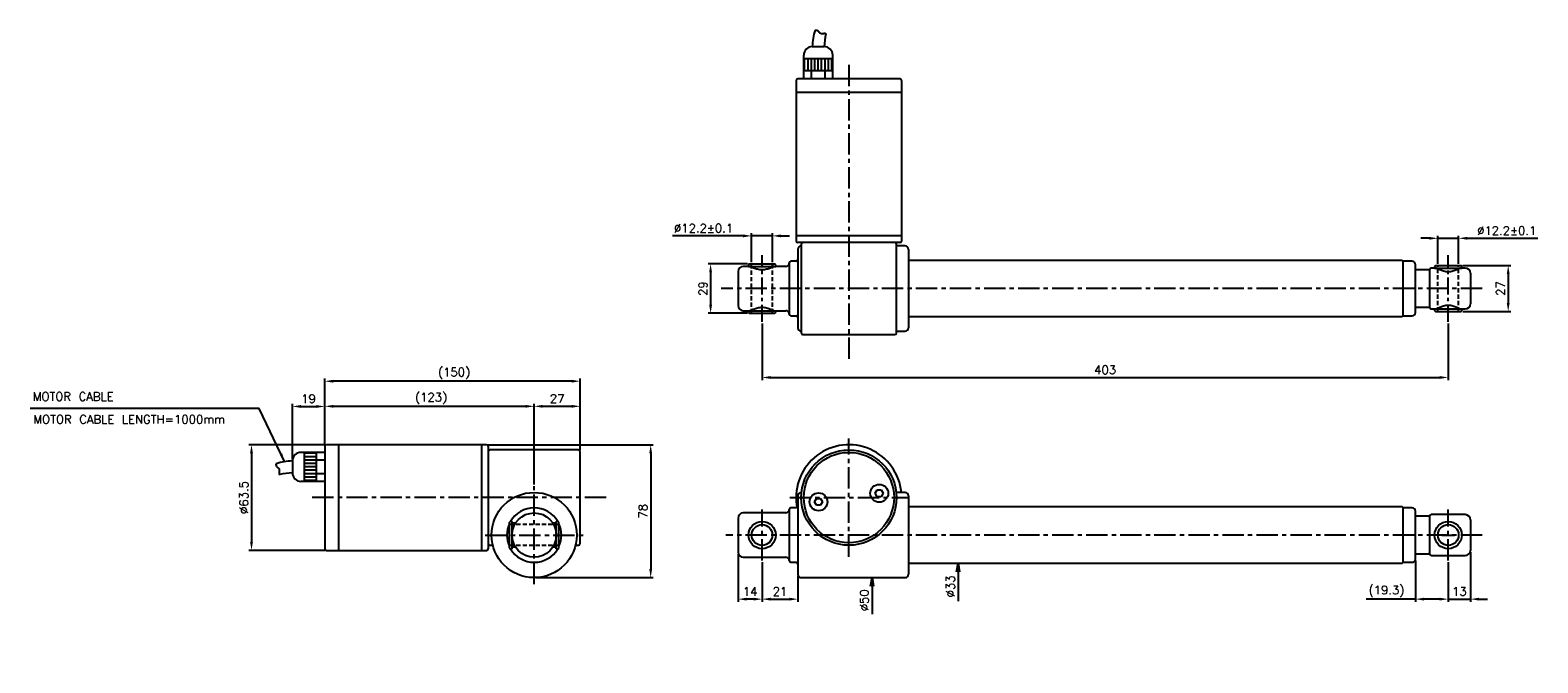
# Model space of a CAD drawing. Extents: x -172 to 714, y 54 to 426.
import ezdxf

# ---------------------------------------------------------------- set-up
doc = ezdxf.new("R2010")
doc.units = 0
doc.header["$LTSCALE"] = 10
doc.header["$MEASUREMENT"] = 0
doc.header["$PDMODE"] = 3
doc.linetypes.add('CENTER', pattern=[2, 1.25, -0.25, 0.25, -0.25])
doc.linetypes.add('HIDDEN', pattern=[0.375, 0.25, -0.125])
doc.layers.get('0').update_dxf_attribs({"linetype": 'CONTINUOUS'})
doc.layers.get('DEFPOINTS').update_dxf_attribs({"linetype": 'CONTINUOUS'})
for name, color, linetype in [('CE', 7, 'CENTER'), ('DIM', 7, 'CONTINUOUS'), ('HIDDEN', 7, 'HIDDEN')]:
    doc.layers.add(name, color=color, linetype=linetype)
doc.styles.get("Standard").update_dxf_attribs({"font": 'txt.shx'})
doc.dimstyles.new('FU-2D', dxfattribs={"dimtxt": 2, "dimasz": 2, "dimexe": 1.5, "dimexo": 1, "dimgap": 0.8, "dimtad": 1, "dimdec": 3, "dimtxsty": 'STANDARD', "dimblk1": 'OPEN', "dimblk2": 'OPEN', "dimsah": 1, "dimcen": -1.5, "dimclrd": 256, "dimclre": 256, "dimclrt": 256, "dimazin": 3, "dimtp": 0.3, "dimtfac": 0.8, "dimtmove": 0, "dimatfit": 3, "dimtolj": 1})

# ---------------------------------------------------------------- blocks, each defined once
blk = doc.blocks.new('_OPEN')
at = {"color": 0, "linetype": 'BYBLOCK'}
for p, q in [((-1, 0.17), (0, 0)), ((0, 0), (-1, -0.17)), ((0, 0), (-1, 0))]:
    blk.add_line(p, q, dxfattribs=at)
blk = doc.blocks.new('*D1')
at = {"layer": 'DEFPOINTS', "color": 0}
for p in [(322.59, 104.43), (342.01, 104.43), (339.43, 54.43)]:
    blk.add_point(p, dxfattribs=at)
at = {"layer": 'DIM'}
blk.add_line((322.59, 99.43), (322.59, 82.93), dxfattribs=at)
at = {"layer": 'DIM', "xscale": 5, "yscale": 5, "zscale": 5, "rotation": 90}
blk.add_blockref('_OPEN', (322.59, 104.43), dxfattribs=at)
at = {"layer": 'DIM', "insert": (318.09, 91.18), "char_height": 5, "attachment_point": 5, "rotation": 90}
blk.add_mtext('\\A1;%%c50', dxfattribs=at)
blk = doc.blocks.new('*D2')
at = {"layer": 'DEFPOINTS', "color": 0}
for p in [(344.76, 112.93), (373.13, 112.93), (344.76, 79.93)]:
    blk.add_point(p, dxfattribs=at)
at = {"layer": 'DIM'}
blk.add_line((373.13, 107.93), (373.13, 90.6), dxfattribs=at)
at = {"layer": 'DIM', "xscale": 5, "yscale": 5, "zscale": 5, "rotation": 90}
blk.add_blockref('_OPEN', (373.13, 112.93), dxfattribs=at)
at = {"layer": 'DIM', "insert": (368.63, 99.27), "char_height": 5, "attachment_point": 5, "rotation": 90}
blk.add_mtext('\\A1;%%c33', dxfattribs=at)
blk = doc.blocks.new('*D3')
at = {"layer": 'DEFPOINTS', "color": 0}
for p in [(258.01, 114.43), (279.01, 106.43), (279.01, 91.82)]:
    blk.add_point(p, dxfattribs=at)
at = {"layer": 'DIM'}
for p, q in [((258.01, 113.43), (258.01, 90.32)), ((279.01, 105.43), (279.01, 90.32)), ((263.01, 91.82), (274.01, 91.82))]:
    blk.add_line(p, q, dxfattribs=at)
for points in [[(263.01, 92.65), (263.01, 90.98), (258.01, 91.82)], [(274.01, 92.65), (274.01, 90.98), (279.01, 91.82)]]:
    blk.add_solid(points, dxfattribs=at)
at = {"layer": 'DIM', "insert": (268.51, 96.32), "char_height": 5, "attachment_point": 5}
blk.add_mtext('21', dxfattribs=at)
blk = doc.blocks.new('*D4')
at = {"layer": 'DEFPOINTS', "color": 0}
for p in [(244.01, 119.43), (258.01, 114.43), (244.01, 91.82)]:
    blk.add_point(p, dxfattribs=at)
at = {"layer": 'DIM'}
for p, q in [((244.01, 118.43), (244.01, 90.32)), ((258.01, 113.43), (258.01, 90.32)), ((253.01, 91.82), (249.01, 91.82))]:
    blk.add_line(p, q, dxfattribs=at)
for points in [[(249.01, 92.65), (249.01, 90.98), (244.01, 91.82)], [(253.01, 92.65), (253.01, 90.98), (258.01, 91.82)]]:
    blk.add_solid(points, dxfattribs=at)
at = {"layer": 'DIM', "insert": (251.01, 96.32), "char_height": 5, "attachment_point": 5}
blk.add_mtext('14', dxfattribs=at)
blk = doc.blocks.new('*D5')
at = {"layer": 'DEFPOINTS', "color": 0}
for p in [(674.01, 120.43), (661.01, 114.43), (674.01, 91.82)]:
    blk.add_point(p, dxfattribs=at)
at = {"layer": 'DIM'}
for p, q in [((674.01, 119.43), (674.01, 90.32)), ((661.01, 113.43), (661.01, 90.32)), ((656.01, 91.82), (651.01, 91.82)), ((661.01, 91.82), (674.01, 91.82)), ((679.01, 91.82), (684.01, 91.82))]:
    blk.add_line(p, q, dxfattribs=at)
for points in [[(656.01, 92.65), (656.01, 90.98), (661.01, 91.82)], [(679.01, 92.65), (679.01, 90.98), (674.01, 91.82)]]:
    blk.add_solid(points, dxfattribs=at)
at = {"layer": 'DIM', "insert": (667.51, 96.32), "char_height": 5, "attachment_point": 5}
blk.add_mtext('13', dxfattribs=at)
blk = doc.blocks.new('*D6')
at = {"layer": 'DEFPOINTS', "color": 0}
for p in [(641.71, 115.43), (661.01, 114.43), (661.01, 91.82)]:
    blk.add_point(p, dxfattribs=at)
at = {"layer": 'DIM'}
for p, q in [((641.71, 114.43), (641.71, 90.32)), ((661.01, 113.43), (661.01, 90.32)), ((641.71, 91.82), (612.71, 91.82)), ((656.01, 91.82), (646.71, 91.82))]:
    blk.add_line(p, q, dxfattribs=at)
for points in [[(646.71, 92.65), (646.71, 90.98), (641.71, 91.82)], [(656.01, 92.65), (656.01, 90.98), (661.01, 91.82)]]:
    blk.add_solid(points, dxfattribs=at)
at = {"layer": 'DIM', "insert": (624.71, 96.32), "char_height": 5, "attachment_point": 5}
blk.add_mtext('(19.3)', dxfattribs=at)
blk = doc.blocks.new('*D8')
at = {"layer": 'DEFPOINTS', "color": 0}
for p in [(668.51, 287.62), (668.51, 260.62), (696.21, 260.62)]:
    blk.add_point(p, dxfattribs=at)
at = {"layer": 'DIM'}
for p, q in [((669.51, 287.62), (697.71, 287.62)), ((696.21, 282.62), (696.21, 265.62)), ((669.51, 260.62), (697.71, 260.62))]:
    blk.add_line(p, q, dxfattribs=at)
for points in [[(695.37, 282.62), (697.04, 282.62), (696.21, 287.62)], [(695.37, 265.62), (697.04, 265.62), (696.21, 260.62)]]:
    blk.add_solid(points, dxfattribs=at)
at = {"layer": 'DIM', "insert": (691.71, 274.12), "char_height": 5, "attachment_point": 5, "rotation": 90}
blk.add_mtext('27', dxfattribs=at)
blk = doc.blocks.new('*D9')
at = {"layer": 'DEFPOINTS', "color": 0}
for p in [(667.11, 303.6), (654.91, 287.62), (667.11, 287.62)]:
    blk.add_point(p, dxfattribs=at)
at = {"layer": 'DIM'}
for p, q in [((649.91, 303.6), (644.91, 303.6)), ((654.91, 288.62), (654.91, 305.1)), ((654.91, 303.6), (667.11, 303.6)), ((667.11, 288.62), (667.11, 305.1)), ((672.11, 303.6), (713.61, 303.6))]:
    blk.add_line(p, q, dxfattribs=at)
for points in [[(649.91, 304.44), (649.91, 302.77), (654.91, 303.6)], [(672.11, 304.44), (672.11, 302.77), (667.11, 303.6)]]:
    blk.add_solid(points, dxfattribs=at)
at = {"layer": 'DIM', "insert": (695.36, 308.1), "char_height": 5, "attachment_point": 5}
blk.add_mtext('%%c12.2%%p0.1', dxfattribs=at)
blk = doc.blocks.new('*D10')
at = {"layer": 'DEFPOINTS', "color": 0}
for p in [(264.11, 305.02), (251.91, 288.62), (264.11, 288.62)]:
    blk.add_point(p, dxfattribs=at)
at = {"layer": 'DIM'}
for p, q in [((246.91, 305.02), (205.41, 305.02)), ((251.91, 289.62), (251.91, 306.52)), ((264.11, 305.02), (251.91, 305.02)), ((264.11, 289.62), (264.11, 306.52)), ((269.11, 305.02), (274.11, 305.02))]:
    blk.add_line(p, q, dxfattribs=at)
for points in [[(246.91, 305.85), (246.91, 304.19), (251.91, 305.02)], [(269.11, 305.85), (269.11, 304.19), (264.11, 305.02)]]:
    blk.add_solid(points, dxfattribs=at)
at = {"layer": 'DIM', "insert": (223.66, 309.52), "char_height": 5, "attachment_point": 5}
blk.add_mtext('%%c12.2%%p0.1', dxfattribs=at)
blk = doc.blocks.new('*D11')
at = {"layer": 'DEFPOINTS', "color": 0}
for p in [(250.51, 288.62), (227.8, 259.62), (250.51, 259.62)]:
    blk.add_point(p, dxfattribs=at)
at = {"layer": 'DIM'}
for p, q in [((249.51, 288.62), (226.3, 288.62)), ((227.8, 283.62), (227.8, 264.62)), ((249.51, 259.62), (226.3, 259.62))]:
    blk.add_line(p, q, dxfattribs=at)
for points in [[(226.96, 283.62), (228.63, 283.62), (227.8, 288.62)], [(226.96, 264.62), (228.63, 264.62), (227.8, 259.62)]]:
    blk.add_solid(points, dxfattribs=at)
at = {"layer": 'DIM', "insert": (223.3, 274.12), "char_height": 5, "attachment_point": 5, "rotation": 90}
blk.add_mtext('29', dxfattribs=at)
blk = doc.blocks.new('*D12')
at = {"layer": 'DEFPOINTS', "color": 0}
for p in [(2.18, 182.43), (-41.82, 120.43), (2.18, 120.43)]:
    blk.add_point(p, dxfattribs=at)
at = {"layer": 'DIM'}
for p, q in [((1.18, 182.43), (-43.32, 182.43)), ((-41.82, 177.43), (-41.82, 125.43)), ((1.18, 120.43), (-43.32, 120.43))]:
    blk.add_line(p, q, dxfattribs=at)
for points in [[(-42.65, 177.43), (-40.98, 177.43), (-41.82, 182.43)], [(-42.65, 125.43), (-40.98, 125.43), (-41.82, 120.43)]]:
    blk.add_solid(points, dxfattribs=at)
at = {"layer": 'DIM', "insert": (-46.32, 151.43), "char_height": 5, "attachment_point": 5, "rotation": 90}
blk.add_mtext('%%c63.5', dxfattribs=at)
blk = doc.blocks.new('*D13')
at = {"layer": 'DEFPOINTS', "color": 0}
for p in [(1.18, 204.9), (1.18, 181.43), (-17.82, 172.93)]:
    blk.add_point(p, dxfattribs=at)
at = {"layer": 'DIM'}
for p, q in [((-17.82, 173.93), (-17.82, 206.4)), ((-12.82, 204.9), (-3.82, 204.9)), ((1.18, 182.43), (1.18, 206.4))]:
    blk.add_line(p, q, dxfattribs=at)
for points in [[(-12.82, 205.74), (-12.82, 204.07), (-17.82, 204.9)], [(-3.82, 205.74), (-3.82, 204.07), (1.18, 204.9)]]:
    blk.add_solid(points, dxfattribs=at)
at = {"layer": 'DIM', "insert": (-8.32, 209.4), "char_height": 5, "attachment_point": 5}
blk.add_mtext('19', dxfattribs=at)
blk = doc.blocks.new('*D14')
at = {"layer": 'DEFPOINTS', "color": 0}
for p in [(124.18, 204.99), (1.18, 181.43), (124.18, 158.18)]:
    blk.add_point(p, dxfattribs=at)
at = {"layer": 'DIM'}
for p, q in [((1.18, 182.43), (1.18, 206.49)), ((6.18, 204.99), (119.18, 204.99)), ((124.18, 159.18), (124.18, 206.49))]:
    blk.add_line(p, q, dxfattribs=at)
for points in [[(6.18, 205.83), (6.18, 204.16), (1.18, 204.99)], [(119.18, 205.83), (119.18, 204.16), (124.18, 204.99)]]:
    blk.add_solid(points, dxfattribs=at)
at = {"layer": 'DIM', "insert": (63.68, 209.49), "char_height": 5, "attachment_point": 5}
blk.add_mtext('(123)', dxfattribs=at)
blk = doc.blocks.new('*D15')
at = {"layer": 'DEFPOINTS', "color": 0}
for p in [(151.18, 204.99), (151.18, 178.43), (124.18, 158.18)]:
    blk.add_point(p, dxfattribs=at)
at = {"layer": 'DIM'}
for p, q in [((124.18, 159.18), (124.18, 206.49)), ((129.18, 204.99), (146.18, 204.99)), ((151.18, 179.43), (151.18, 206.49))]:
    blk.add_line(p, q, dxfattribs=at)
for points in [[(129.18, 205.83), (129.18, 204.16), (124.18, 204.99)], [(146.18, 205.83), (146.18, 204.16), (151.18, 204.99)]]:
    blk.add_solid(points, dxfattribs=at)
at = {"layer": 'DIM', "insert": (137.68, 209.49), "char_height": 5, "attachment_point": 5}
blk.add_mtext('27', dxfattribs=at)
blk = doc.blocks.new('*D16')
at = {"layer": 'DEFPOINTS', "color": 0}
for p in [(1.18, 219.72), (1.18, 181.43), (151.18, 178.43)]:
    blk.add_point(p, dxfattribs=at)
at = {"layer": 'DIM'}
for p, q in [((1.18, 182.43), (1.18, 221.22)), ((146.18, 219.72), (6.18, 219.72)), ((151.18, 179.43), (151.18, 221.22))]:
    blk.add_line(p, q, dxfattribs=at)
for points in [[(6.18, 220.56), (6.18, 218.89), (1.18, 219.72)], [(146.18, 220.56), (146.18, 218.89), (151.18, 219.72)]]:
    blk.add_solid(points, dxfattribs=at)
at = {"layer": 'DIM', "insert": (77.18, 224.22), "char_height": 5, "attachment_point": 5}
blk.add_mtext('(150)', dxfattribs=at)
blk = doc.blocks.new('*D17')
at = {"layer": 'DEFPOINTS', "color": 0}
for p in [(96.18, 182.43), (124.18, 104.43), (192.61, 104.43)]:
    blk.add_point(p, dxfattribs=at)
at = {"layer": 'DIM'}
for p, q in [((97.18, 182.43), (194.11, 182.43)), ((192.61, 177.43), (192.61, 109.43)), ((125.18, 104.43), (194.11, 104.43))]:
    blk.add_line(p, q, dxfattribs=at)
for points in [[(191.78, 177.43), (193.45, 177.43), (192.61, 182.43)], [(191.78, 109.43), (193.45, 109.43), (192.61, 104.43)]]:
    blk.add_solid(points, dxfattribs=at)
at = {"layer": 'DIM', "insert": (188.11, 143.43), "char_height": 5, "attachment_point": 5, "rotation": 90}
blk.add_mtext('78', dxfattribs=at)
blk = doc.blocks.new('*D18')
at = {"layer": 'DEFPOINTS', "color": 0}
for p in [(258.01, 254.62), (661.01, 254.62), (661.01, 221.92)]:
    blk.add_point(p, dxfattribs=at)
at = {"layer": 'DIM'}
for p, q in [((258.01, 253.62), (258.01, 220.42)), ((661.01, 253.62), (661.01, 220.42)), ((263.01, 221.92), (656.01, 221.92))]:
    blk.add_line(p, q, dxfattribs=at)
for points in [[(263.01, 222.75), (263.01, 221.09), (258.01, 221.92)], [(656.01, 222.75), (656.01, 221.09), (661.01, 221.92)]]:
    blk.add_solid(points, dxfattribs=at)
at = {"layer": 'DIM', "insert": (459.51, 226.42), "char_height": 5, "attachment_point": 5}
blk.add_mtext('403', dxfattribs=at)

msp = doc.modelspace()

# ---------------------------------------------------------------- linework, layer by layer
for p, q in [((282.5101, 402.1216), (282.5101, 411.1216)), ((282.5101, 409.1216), (299.5101, 409.1216)), ((283.0101, 402.1216), (283.0101, 409.1216)), ((285.0101, 402.1216), (285.0101, 409.1216)), ((287.0101, 402.1216), (287.0101, 409.1216)), ((287.5101, 416.1216), (294.5101, 416.1216)), ((289.0101, 402.1216), (289.0101, 409.1216)), ((291.0101, 402.1216), (291.0101, 409.1216)), ((293.0101, 402.1216), (293.0101, 409.1216)), ((295.0101, 402.1216), (295.0101, 409.1216)), ((297.0101, 402.1216), (297.0101, 409.1216)), ((299.0101, 402.1216), (299.0101, 409.1216)), ((299.5101, 402.1216), (299.5101, 411.1216)), ((282.5101, 402.1216), (299.5101, 402.1216)), ((282.5101, 397.1216), (282.5101, 402.1216)), ((287.0101, 397.1216), (287.0101, 402.1216)), ((295.0101, 397.1216), (295.0101, 402.1216)), ((299.5101, 397.1216), (299.5101, 402.1216)), ((278.0101, 396.1216), (278.0101, 302.1216)), ((339.0101, 397.1216), (279.0101, 397.1216)), ((339.0101, 397.1216), (279.0101, 397.1216)), ((340.0101, 302.1216), (340.0101, 396.1216)), ((340.0101, 389.1216), (278.0101, 389.1216)), ((340.0101, 305.1216), (278.0101, 305.1216)), ((339.0101, 301.1216), (279.0101, 301.1216)), ((279.0101, 297.1216), (279.0101, 251.1216)), ((281.0101, 300.1216), (281.0101, 248.1216)), ((342.0101, 299.1216), (337.0074, 299.1216)), ((337.0101, 248.1216), (337.0101, 300.1216)), ((344.0101, 294.3216), (344.0007, 294.331)), ((344.0101, 297.1216), (344.0101, 251.1216)), ((244.0101, 284.1216), (244.0101, 264.1216)), ((250.0101, 287.1216), (247.0101, 287.1216)), ((250.5101, 288.6216), (250.0101, 288.1216)), ((250.0101, 288.1216), (250.0101, 287.1216)), ((250.0101, 287.1216), (258.0101, 287.1216)), ((250.5101, 288.6216), (258.0101, 288.6216)), ((258.0101, 288.6216), (265.5101, 288.6216)), ((258.0101, 287.1216), (266.0101, 287.1216)), ((266.0101, 288.1216), (265.5101, 288.6216)), ((266.0101, 287.1216), (266.0101, 288.1216)), ((272.0101, 287.1216), (266.0101, 287.1216)), ((274.0101, 289.1216), (274.0101, 259.1216)), ((278.0101, 290.1216), (275.0101, 290.1216)), ((634.0101, 290.6216), (344.0101, 290.6216)), ((634.5101, 290.1216), (634.0101, 290.6216)), ((634.5101, 274.1216), (634.5101, 290.1216)), ((639.7101, 290.1216), (634.5101, 290.1216)), ((641.7101, 274.1216), (641.7101, 288.1216)), ((649.5101, 285.1216), (641.7101, 285.1216)), ((650.0101, 284.6216), (649.5101, 285.1216)), ((650.0101, 285.1216), (650.0101, 263.1216)), ((654.0101, 286.1216), (651.0101, 286.1216)), ((653.5101, 287.6216), (653.0101, 287.1216)), ((653.0101, 287.1216), (653.0101, 286.1216)), ((653.0101, 286.1216), (661.0101, 286.1216)), ((653.5101, 287.6216), (661.0101, 287.6216)), ((661.0101, 287.6216), (668.5101, 287.6216)), ((661.0101, 286.1216), (669.0101, 286.1216)), ((671.0101, 286.1216), (668.0101, 286.1216)), ((669.0101, 287.1216), (668.5101, 287.6216)), ((669.0101, 286.1216), (669.0101, 287.1216)), ((674.0101, 283.1216), (674.0101, 265.1216)), ((634.5101, 258.1216), (634.5101, 274.1216)), ((641.7101, 260.1216), (641.7101, 274.1216)), ((247.0101, 261.1216), (250.0101, 261.1216)), ((250.0101, 261.1216), (250.0101, 260.1216)), ((250.0101, 261.1216), (258.0101, 261.1216)), ((250.0101, 260.1216), (250.5101, 259.6216)), ((250.5101, 259.6216), (258.0101, 259.6216)), ((258.0101, 261.1216), (266.0101, 261.1216)), ((258.0101, 259.6216), (265.5101, 259.6216)), ((265.5101, 259.6216), (266.0101, 260.1216)), ((266.0101, 261.1216), (272.0101, 261.1216)), ((266.0101, 260.1216), (266.0101, 261.1216)), ((275.0101, 258.1216), (278.0101, 258.1216)), ((344.0101, 257.6216), (634.0101, 257.6216)), ((634.0101, 257.6216), (634.5101, 258.1216)), ((634.5101, 258.1216), (639.7101, 258.1216)), ((641.7101, 263.1216), (649.5101, 263.1216)), ((649.5101, 263.1216), (650.0101, 263.6216)), ((651.0101, 262.1216), (654.0101, 262.1216)), ((653.0101, 262.1216), (653.0101, 261.1216)), ((653.0101, 262.1216), (661.0101, 262.1216)), ((653.0101, 261.1216), (653.5101, 260.6216)), ((653.5101, 260.6216), (661.0101, 260.6216)), ((661.0101, 262.1216), (669.0101, 262.1216)), ((661.0101, 260.6216), (668.5101, 260.6216)), ((668.5101, 260.6216), (669.0101, 261.1216)), ((669.0101, 262.1216), (671.0101, 262.1216)), ((669.0101, 261.1216), (669.0101, 262.1216)), ((337.0074, 249.1216), (342.0101, 249.1216)), ((344.0002, 253.9117), (344.0101, 253.9216)), ((282.0101, 247.1216), (336.0101, 247.1216)), ((-3.8167, 177.935), (-12.8167, 177.935)), ((-10.8167, 177.935), (-10.8167, 160.935)), ((-3.8167, 177.435), (-10.8167, 177.435)), ((1.1833, 177.935), (-3.8167, 177.935)), ((-3.8167, 177.935), (-3.8167, 160.935)), ((-3.8167, 177.935), (-3.8167, 160.935)), ((1.1833, 181.435), (1.1833, 121.435)), ((96.1833, 182.435), (2.1833, 182.435)), ((9.1833, 182.435), (9.1833, 120.435)), ((93.1833, 182.435), (93.1833, 120.435)), ((97.1833, 181.435), (97.1833, 147.2598)), ((150.1833, 179.435), (98.1833, 179.435)), ((151.1833, 124.435), (151.1833, 178.435)), ((-17.8167, 172.935), (-17.8167, 165.935)), ((-3.8167, 175.435), (-10.8167, 175.435)), ((-3.8167, 173.435), (-10.8167, 173.435)), ((-3.8167, 171.435), (-10.8167, 171.435)), ((-3.8167, 169.435), (-10.8167, 169.435)), ((1.1833, 173.435), (-3.8167, 173.435)), ((-3.8167, 160.935), (-12.8167, 160.935)), ((-3.8167, 167.435), (-10.8167, 167.435)), ((-3.8167, 165.435), (-10.8167, 165.435)), ((-3.8167, 163.435), (-10.8167, 163.435)), ((-3.8167, 161.435), (-10.8167, 161.435)), ((1.1833, 165.435), (-3.8167, 165.435)), ((1.1833, 160.935), (-3.8167, 160.935)), ((279.0101, 152.435), (279.0101, 106.435)), ((281.1676, 154.435), (281.0101, 154.435)), ((288.8759, 148.9299), (290.0306, 150.9299)), ((290.0306, 150.9299), (292.34, 150.9299)), ((292.34, 150.9299), (293.4947, 148.9299)), ((324.5256, 153.9401), (325.6803, 155.9401)), ((325.6803, 151.9401), (324.5256, 153.9401)), ((325.6803, 155.9401), (327.9897, 155.9401)), ((327.9897, 151.9401), (325.6803, 151.9401)), ((327.9897, 155.9401), (329.1444, 153.9401)), ((329.1444, 153.9401), (327.9897, 151.9401)), ((342.0101, 154.435), (336.849, 154.435)), ((344.0101, 152.435), (344.0101, 106.435)), ((97.1833, 147.2598), (97.1833, 121.435)), ((272.0101, 142.435), (247.0101, 142.435)), ((274.0101, 144.435), (274.0101, 114.435)), ((278.0101, 145.435), (275.0101, 145.435)), ((290.0306, 146.9299), (288.8759, 148.9299)), ((292.34, 146.9299), (290.0306, 146.9299)), ((293.4947, 148.9299), (292.34, 146.9299)), ((335.8101, 143.3299), (335.8101, 143.3419)), ((336.9931, 150.435), (336.9889, 150.435)), ((344.0101, 149.635), (344.0007, 149.6445)), ((344.0041, 146.1911), (344.0101, 146.185)), ((634.0101, 145.935), (344.0101, 145.935)), ((634.5101, 145.435), (634.0101, 145.935)), ((634.5101, 113.435), (634.5101, 145.435)), ((639.7101, 145.435), (634.5101, 145.435)), ((641.7101, 115.435), (641.7101, 143.435)), ((110.1833, 137.435), (109.6833, 136.935)), ((109.6833, 121.935), (109.6833, 136.935)), ((111.1833, 137.435), (110.1833, 137.435)), ((111.1833, 129.536), (111.1833, 137.435)), ((113.2265, 136.435), (111.1833, 136.435)), ((135.1378, 136.435), (135.1374, 136.435)), ((137.1833, 136.435), (135.1378, 136.435)), ((138.1833, 137.435), (137.1833, 137.435)), ((137.1833, 121.435), (137.1833, 137.435)), ((138.6833, 136.935), (138.1833, 137.435)), ((138.6833, 121.935), (138.6833, 136.935)), ((244.0101, 139.435), (244.0101, 119.435)), ((330.0101, 132.9192), (330.0101, 132.9156)), ((333.0101, 137.0051), (333.0101, 137.0144)), ((333.5101, 137.8803), (333.5101, 137.8813)), ((335.0101, 141.0455), (335.0101, 141.0504)), ((649.5101, 140.435), (641.7101, 140.435)), ((650.0101, 139.935), (649.5101, 140.435)), ((650.0101, 140.435), (650.0101, 129.435)), ((671.0101, 141.435), (651.0101, 141.435)), ((674.0101, 138.435), (674.0101, 129.435)), ((111.1833, 121.435), (111.1833, 129.3348)), ((291.0101, 129.996), (291.0101, 129.996)), ((321.0101, 126.1372), (321.0101, 126.1368)), ((650.0101, 129.435), (650.0101, 118.435)), ((674.0101, 129.435), (674.0101, 120.435)), ((2.1833, 120.435), (96.1833, 120.435)), ((98.1833, 123.435), (99.9114, 123.435)), ((109.6833, 121.935), (110.1833, 121.435)), ((110.1833, 121.435), (111.1833, 121.435)), ((111.1833, 122.435), (113.2285, 122.435)), ((135.1354, 122.435), (135.1378, 122.435)), ((135.1378, 122.435), (137.1833, 122.435)), ((137.1833, 121.435), (138.1833, 121.435)), ((138.1833, 121.435), (138.6833, 121.935)), ((148.4527, 123.435), (150.1833, 123.435)), ((247.0101, 116.435), (272.0101, 116.435)), ((641.7101, 118.435), (649.5101, 118.435)), ((649.5101, 118.435), (650.0101, 118.935)), ((651.0101, 117.435), (671.0101, 117.435)), ((275.0101, 113.435), (278.0101, 113.435)), ((344.0002, 109.2251), (344.0101, 109.235)), ((344.0101, 112.685), (344.0039, 112.6787)), ((344.0101, 112.935), (634.0101, 112.935)), ((634.0101, 112.935), (634.5101, 113.435)), ((634.5101, 113.435), (639.7101, 113.435)), ((281.0101, 104.435), (342.0101, 104.435))]:
    msp.add_line(p, q)
for centre, radius in [((309.0101, 151.435), 28), ((309.0101, 151.435), 26.5), ((124.1833, 129.435), 25), ((291.1853, 148.9299), 5.25), ((326.835, 153.9401), 5.25), ((124.1833, 129.435), 13), ((258.0101, 129.435), 8), ((258.0101, 129.435), 6.1), ((661.0101, 129.435), 8), ((661.0101, 129.435), 6.1)]:
    msp.add_circle(centre, radius)
for centre, radius, start, end in [((320.9961, 415.2722), 33.4967, 161.8094251, 178.5469513), ((327.9961, 415.2722), 33.4967, 165.7246332, 178.5469513), ((287.5101, 411.1216), 5, 90, 180), ((294.5101, 411.1216), 5, 0, 90), ((279.0101, 396.1216), 1, 90, 180), ((339.0101, 396.1216), 1, 0, 90), ((279.0101, 302.1216), 1, 180, 270), ((282.0101, 300.1216), 1, 90, 180), ((336.0101, 300.1216), 1, 0, 90), ((339.0101, 302.1216), 1, 270, 0), ((281.0101, 297.1216), 2, 90.0799032, 180), ((342.0101, 297.1216), 2, 0, 90), ((247.0101, 284.1216), 3, 90, 180), ((272.0101, 289.1216), 2, 270, 0), ((275.0101, 289.1216), 1, 90, 180), ((278.0101, 291.1216), 1, 270, 0), ((639.7101, 288.1216), 2, 0, 90), ((651.0101, 285.1216), 1, 90, 180), ((671.0101, 283.1216), 3, 0, 90), ((247.0101, 264.1216), 3, 180, 270), ((272.0101, 259.1216), 2, 0, 90), ((275.0101, 259.1216), 1, 180, 270), ((278.0101, 257.1216), 1, 360, 90), ((639.7101, 260.1216), 2, 270, 0), ((651.0101, 263.1216), 1, 180, 270), ((671.0101, 265.1216), 3, 270, 0), ((281.0101, 251.1216), 2, 180, 269.9200968), ((282.0101, 248.1216), 1, 180, 270), ((336.0101, 248.1216), 1, 270, 0), ((342.0101, 251.1216), 2, 270, 0), ((-12.8167, 172.935), 5, 90, 180), ((2.1833, 181.435), 1, 90, 180), ((96.1833, 181.435), 1, 0, 90), ((98.1833, 178.435), 1, 90, 180), ((150.1833, 178.435), 1, 0, 90), ((309.0101, 151.435), 31, 5.5605602, 188), ((-16.9673, 139.449), 33.4967, 91.4530487, 108.1905749), ((-16.9673, 132.449), 33.4967, 91.4530487, 104.2753668), ((-12.8167, 165.935), 5, 180, 270), ((281.0101, 152.435), 2, 90, 180), ((291.1853, 148.9299), 2.15, 129.1685364, 129.2085306), ((291.1853, 148.9299), 2.15, 110.9673364, 110.9976753), ((291.1853, 148.9299), 2.15, 69.0023247, 69.0326636), ((326.835, 153.9401), 2.15, 188.6333629, 188.6425483), ((326.835, 153.9401), 2.15, 170.7914694, 170.8314636), ((326.835, 153.9401), 2.15, 129.1685364, 129.2085306), ((326.835, 153.9401), 2.15, 231.3574517, 231.3666371), ((326.835, 153.9401), 2.15, 110.9673364, 110.9976753), ((326.835, 153.9401), 2.15, 69.0023247, 69.0326636), ((342.0101, 152.435), 2, 0, 90), ((124.1833, 129.435), 16, 30.0095525, 149.9904475), ((247.0101, 139.435), 3, 90, 180), ((272.0101, 144.435), 2, 270, 0), ((275.0101, 144.435), 1, 90, 180), ((278.0101, 146.435), 1, 270, 0), ((309.0101, 151.435), 31, 188, 190.8346314), ((291.1853, 148.9299), 2.15, 188.6333629, 188.6425483), ((291.1853, 148.9299), 2.15, 170.7914694, 170.8314636), ((291.1853, 148.9299), 2.15, 231.3574517, 231.3666371), ((639.7101, 143.435), 2, 0, 90), ((124.1833, 129.435), 16, 154.8453889, 205.1740763), ((124.1833, 129.435), 16, 334.8245095, 25.159825), ((651.0101, 140.435), 1, 90, 180), ((671.0101, 138.435), 3, 0, 90), ((98.1833, 124.435), 1, 180, 270), ((150.1833, 124.435), 1, 270, 0), ((2.1833, 121.435), 1, 180, 270), ((96.1833, 121.435), 1, 270, 0), ((124.1833, 129.435), 16, 209.9904484, 270), ((124.1833, 129.435), 16, 270, 330.0095516), ((247.0101, 119.435), 3, 180, 270), ((272.0101, 114.435), 2, 0, 90), ((639.7101, 115.435), 2, 270, 0), ((651.0101, 118.435), 1, 180, 270), ((671.0101, 120.435), 3, 270, 0), ((275.0101, 114.435), 1, 180, 270), ((278.0101, 112.435), 1, 360, 90), ((281.0101, 106.435), 2, 180, 270), ((342.0101, 106.435), 2, 270, 0)]:
    msp.add_arc(centre, radius, start, end)
for points, knots in [([(289.1734, 425.7291), (289.488, 425.7593), (290.2177, 425.7296), (291.3454, 425.2202), (292.0116, 423.7162), (293.6103, 423.7371), (294.9702, 424.052), (295.3689, 423.7762), (295.5337, 423.5319)], [3.0673482, 3.0673482, 3.0673482, 3.0673482, 4.04255326, 5.32150294, 6.51521063, 8.5578032, 9.40158177, 10.43629596, 10.43629596, 10.43629596, 10.43629596]), ([(265.0101, 287.1216), (265.0101, 287.1216), (264.9662, 287.0977), (264.7844, 287.0012), (264.6466, 286.9285), (264.2863, 286.7456), (264.0635, 286.6353), (263.5529, 286.3964), (263.2649, 286.268), (262.6537, 286.0163), (262.3079, 285.8836), (261.5532, 285.6293), (261.1442, 285.5079), (260.2859, 285.3022), (259.8358, 285.2179), (258.9235, 285.1047), (258.4612, 285.076), (257.5591, 285.076), (257.0968, 285.1047), (256.1845, 285.2179), (255.7344, 285.3022), (254.8761, 285.5079), (254.4671, 285.6293), (253.7124, 285.8836), (253.3666, 286.0163), (252.7554, 286.268), (252.4674, 286.3964), (251.9568, 286.6353), (251.734, 286.7456), (251.3737, 286.9285), (251.2359, 287.0012), (251.0541, 287.0977), (251.0101, 287.1216), (251.0101, 287.1216)], [10.80374499, 10.80374499, 10.80374499, 10.80374499, 12.15161463, 12.15161463, 13.49948427, 13.49948427, 14.84735391, 14.84735391, 16.19522355, 16.19522355, 17.54829015, 17.54829015, 18.90135676, 18.90135676, 20.25442336, 20.25442336, 21.60748997, 21.60748997, 22.96055658, 22.96055658, 24.31362318, 24.31362318, 25.66668979, 25.66668979, 27.01975639, 27.01975639, 28.36762603, 28.36762603, 29.71549567, 29.71549567, 31.06336532, 31.06336532, 32.41123496, 32.41123496, 32.41123496, 32.41123496]), ([(661.0101, 283.8684), (660.5564, 283.8684), (660.0925, 283.901), (659.1787, 284.0286), (658.7287, 284.1233), (657.8716, 284.3529), (657.4637, 284.4877), (656.7108, 284.7687), (656.3659, 284.9148), (655.7566, 285.1907), (655.4694, 285.331), (654.9593, 285.5917), (654.7364, 285.712), (654.3755, 285.9112), (654.2372, 285.9903), (654.0545, 286.0955), (654.0101, 286.1216), (654.0101, 286.1216)], [0, 0, 0, 0, 1.36113715, 1.36113715, 2.72227429, 2.72227429, 4.08341144, 4.08341144, 5.44454858, 5.44454858, 6.79803143, 6.79803143, 8.15151428, 8.15151428, 9.50499713, 9.50499713, 10.85847998, 10.85847998, 10.85847998, 10.85847998]), ([(668.0101, 286.1216), (668.0101, 286.1216), (667.9658, 286.0955), (667.7831, 285.9903), (667.6448, 285.9112), (667.2839, 285.712), (667.061, 285.5917), (666.5509, 285.331), (666.2637, 285.1907), (665.6544, 284.9148), (665.3095, 284.7687), (664.5566, 284.4877), (664.1486, 284.3529), (663.2916, 284.1233), (662.8416, 284.0286), (661.9278, 283.901), (661.4639, 283.8684), (661.0101, 283.8684)], [32.57543993, 32.57543993, 32.57543993, 32.57543993, 33.92892278, 33.92892278, 35.28240563, 35.28240563, 36.63588848, 36.63588848, 37.98937133, 37.98937133, 39.35050847, 39.35050847, 40.71164562, 40.71164562, 42.07278277, 42.07278277, 43.43391991, 43.43391991, 43.43391991, 43.43391991]), ([(251.0102, 261.1216), (251.0106, 261.1218), (251.0546, 261.1457), (251.2359, 261.242), (251.3737, 261.3146), (251.734, 261.4975), (251.9568, 261.6079), (252.4674, 261.8468), (252.7554, 261.9752), (253.3666, 262.2268), (253.7124, 262.3596), (254.4671, 262.6139), (254.8761, 262.7352), (255.7344, 262.941), (256.1845, 263.0253), (257.0968, 263.1384), (257.5591, 263.1671), (258.4612, 263.1671), (258.9235, 263.1384), (259.8358, 263.0253), (260.2859, 262.941), (261.1442, 262.7352), (261.5532, 262.6139), (262.3079, 262.3596), (262.6537, 262.2268), (263.2649, 261.9752), (263.5529, 261.8468), (264.0635, 261.6079), (264.2863, 261.4975), (264.6466, 261.3146), (264.7844, 261.242), (264.9657, 261.1457), (265.0097, 261.1218), (265.0101, 261.1216)], [10.81103003, 10.81103003, 10.81103003, 10.81103003, 12.15161463, 12.15161463, 13.49948427, 13.49948427, 14.84735391, 14.84735391, 16.19522355, 16.19522355, 17.54829015, 17.54829015, 18.90135676, 18.90135676, 20.25442336, 20.25442336, 21.60748997, 21.60748997, 22.96055658, 22.96055658, 24.31362318, 24.31362318, 25.66668979, 25.66668979, 27.01975639, 27.01975639, 28.36762603, 28.36762603, 29.71549567, 29.71549567, 31.06336532, 31.06336532, 32.40393846, 32.40393846, 32.40393846, 32.40393846]), ([(654.0102, 262.1216), (654.0106, 262.1218), (654.0549, 262.1479), (654.2372, 262.2528), (654.3755, 262.3319), (654.7364, 262.5312), (654.9593, 262.6514), (655.4694, 262.9121), (655.7566, 263.0524), (656.3659, 263.3283), (656.7108, 263.4744), (657.4637, 263.7555), (657.8716, 263.8903), (658.7287, 264.1199), (659.1787, 264.2145), (660.0925, 264.3421), (660.5564, 264.3748), (661.0101, 264.3748)], [32.58215426, 32.58215426, 32.58215426, 32.58215426, 33.92892278, 33.92892278, 35.28240563, 35.28240563, 36.63588848, 36.63588848, 37.98937133, 37.98937133, 39.35050847, 39.35050847, 40.71164562, 40.71164562, 42.07278277, 42.07278277, 43.43391991, 43.43391991, 43.43391991, 43.43391991]), ([(661.0101, 264.3748), (661.4639, 264.3748), (661.9278, 264.3421), (662.8416, 264.2145), (663.2916, 264.1199), (664.1486, 263.8903), (664.5566, 263.7555), (665.3095, 263.4744), (665.6544, 263.3283), (666.2637, 263.0524), (666.5509, 262.9121), (667.061, 262.6514), (667.2839, 262.5312), (667.6448, 262.3319), (667.7831, 262.2528), (667.9654, 262.1479), (668.0097, 262.1218), (668.0101, 262.1216)], [0, 0, 0, 0, 1.36113715, 1.36113715, 2.72227429, 2.72227429, 4.08341144, 4.08341144, 5.44454858, 5.44454858, 6.79803143, 6.79803143, 8.15151428, 8.15151428, 9.50499713, 9.50499713, 10.85175565, 10.85175565, 10.85175565, 10.85175565]), ([(-27.4242, 171.2717), (-27.4544, 170.9571), (-27.4247, 170.2275), (-26.9153, 169.0997), (-25.4112, 168.4335), (-25.4322, 166.8348), (-25.747, 165.475), (-25.4713, 165.0763), (-25.227, 164.9115)], [3.0673482, 3.0673482, 3.0673482, 3.0673482, 4.04255326, 5.32150294, 6.51521063, 8.5578032, 9.40158177, 10.43629596, 10.43629596, 10.43629596, 10.43629596])]:
    msp.add_open_spline(points, degree=3, knots=knots)
at = {"layer": 'CE', "color": 2}
for p, q in [((309.0101, 405.3216), (309.0101, 231.9216)), ((680.8844, 274.1216), (234.0101, 274.1216)), ((309.0101, 116.685), (309.0101, 186.185)), ((166.3833, 151.435), (-7.0167, 151.435)), ((124.1833, 100.685), (124.1833, 158.185)), ((274.2601, 151.435), (343.7601, 151.435)), ((258.0101, 114.435), (258.0101, 144.435)), ((661.0101, 114.435), (661.0101, 144.435)), ((95.4333, 129.435), (152.9333, 129.435)), ((680.8844, 129.435), (236.7303, 129.435))]:
    msp.add_line(p, q, dxfattribs=at)
at = {"layer": 'CE', "color": 2, "ltscale": 0.8}
for p, q in [((258.0101, 254.6216), (258.0101, 293.6216)), ((661.0101, 254.6216), (661.0101, 293.6216))]:
    msp.add_line(p, q, dxfattribs=at)
at = {"layer": 'CE'}
msp.add_line((657.2601, 129.435), (664.7601, 129.435), dxfattribs=at)
at = {"layer": 'DIM'}
msp.add_line((-37.2601, 203.7178), (-171.8102, 203.7178), dxfattribs=at)
at = {"layer": 'HIDDEN', "color": 1}
for p, q in [((251.9101, 259.6216), (251.9101, 288.6216)), ((264.1101, 259.6216), (264.1101, 288.6216)), ((654.9101, 260.6216), (654.9101, 287.6216)), ((667.1101, 260.6216), (667.1101, 287.6216)), ((138.6833, 135.535), (109.6833, 135.535)), ((138.6833, 123.335), (109.6833, 123.335))]:
    msp.add_line(p, q, dxfattribs=at)

# ---------------------------------------------------------------- texts
at = {"layer": 'DIM'}
for s, p in [('MOTOR CABLE', (-170.3005, 208.2267)), ('MOTOR CABLE LENGTH=1000mm', (-169.945, 194.8595))]:
    msp.add_text(s, height=5, dxfattribs=at).set_placement(p)

# ---------------------------------------------------------------- dimensions: what is measured, and where the dimension line sits
for base, p1, p2, text, picture, middle in [((264.1101, 305.0208), (251.9101, 288.6216), (264.1101, 288.6216), '%%c<>%%p0.1', '*D10', (223.6601, 305.0208)), ((667.1101, 303.6041), (654.9101, 287.6216), (667.1101, 287.6216), '%%c<>%%p0.1', '*D9', (695.3601, 303.6041)), ((1.1833, 219.7236), (151.1833, 178.435), (1.1833, 181.435), '(<>)', '*D16', (77.1833, 219.7236)), ((124.1833, 204.9949), (1.1833, 181.435), (124.1833, 158.185), '(<>)', '*D14', (63.6833, 204.9949)), ((661.0101, 91.8173), (641.7101, 115.435), (661.0101, 114.435), '(<>)', '*D6', (624.7101, 91.8173))]:
    dim = msp.add_linear_dim(base=base, p1=p1, p2=p2, text=text, dimstyle='FU-2D', override={"dimtxt": 5, "dimasz": 5, "dimgap": 2, "dimjust": 2, "dimdec": 2, "dimsah": 0, "dimcen": 1, "dimtp": 0.03, "dimtm": 0.1, "dimatfit": 3, "dimtolj": 0}, dxfattribs=at)
    dim.commit()
    dim.dimension.update_dxf_attribs({"geometry": picture, "text_midpoint": middle, "dimtype": 160})
for base, p1, p2, picture, middle in [((227.797, 259.6216), (250.5101, 288.6216), (250.5101, 259.6216), '*D11', (227.797, 274.1216)), ((696.2061, 260.6216), (668.5101, 287.6216), (668.5101, 260.6216), '*D8', (696.2061, 274.1216)), ((192.6126, 104.435), (96.1833, 182.435), (124.1833, 104.435), '*D17', (192.6126, 143.435))]:
    dim = msp.add_linear_dim(base=base, p1=p1, p2=p2, angle=90, dimstyle='FU-2D', override={"dimtxt": 5, "dimasz": 5, "dimgap": 2, "dimjust": 2, "dimdec": 2, "dimsah": 0, "dimcen": 1, "dimtp": 0.03, "dimtm": 0.1, "dimatfit": 3, "dimtolj": 0}, dxfattribs=at)
    dim.commit()
    dim.dimension.update_dxf_attribs({"geometry": picture, "text_midpoint": middle, "dimtype": 160})
for base, p1, p2, picture, middle in [((661.0101, 221.9196), (258.0101, 254.6216), (661.0101, 254.6216), '*D18', (459.5101, 221.9196)), ((1.1833, 204.9022), (-17.8167, 172.935), (1.1833, 181.435), '*D13', (-8.3167, 204.9022)), ((151.1833, 204.9949), (124.1833, 158.185), (151.1833, 178.435), '*D15', (137.6833, 204.9949)), ((244.0101, 91.8173), (258.0101, 114.435), (244.0101, 119.435), '*D4', (251.0101, 91.8173)), ((674.0101, 91.8173), (661.0101, 114.435), (674.0101, 120.435), '*D5', (667.5101, 91.8173)), ((279.0101, 91.8173), (258.0101, 114.435), (279.0101, 106.435), '*D3', (268.5101, 91.8173))]:
    dim = msp.add_linear_dim(base=base, p1=p1, p2=p2, dimstyle='FU-2D', override={"dimtxt": 5, "dimasz": 5, "dimgap": 2, "dimjust": 2, "dimdec": 2, "dimsah": 0, "dimcen": 1, "dimtp": 0.03, "dimtm": 0.1, "dimatfit": 3, "dimtolj": 0}, dxfattribs=at)
    dim.commit()
    dim.dimension.update_dxf_attribs({"geometry": picture, "text_midpoint": middle, "dimtype": 160})
dim = msp.add_linear_dim(base=(-41.8164, 120.435), p1=(2.1833, 182.435), p2=(2.1833, 120.435), angle=90, text='%%c63.5', dimstyle='FU-2D', override={"dimtxt": 5, "dimasz": 5, "dimgap": 2, "dimjust": 2, "dimdec": 2, "dimsah": 0, "dimcen": 1, "dimtp": 0.03, "dimtm": 0.1, "dimatfit": 3, "dimtolj": 0}, dxfattribs=at)
dim.commit()
dim.dimension.update_dxf_attribs({"geometry": '*D12', "text_midpoint": (-41.8164, 151.435), "dimtype": 160})
for base, p1, p2, text, picture, middle in [((373.1252, 112.935), (344.7643, 79.935), (344.7643, 112.935), '%%c33', '*D2', (368.6252, 99.2683)), ((322.5859, 104.435), (339.4296, 54.435), (342.0101, 104.435), '%%c<>', '*D1', (318.0859, 91.185))]:
    dim = msp.add_linear_dim(base=base, p1=p1, p2=p2, angle=90, text=text, dimstyle='FU-2D', override={"dimscale": 2.5, "dimjust": 2, "dimse1": 1, "dimse2": 1, "dimsd1": 1, "dimtp": 0}, dxfattribs=at)
    dim.commit()
    dim.dimension.update_dxf_attribs({"geometry": picture, "text_midpoint": middle})

# ---------------------------------------------------------------- leaders
for points, override in [([(-22.3658, 172.5079), (-37.2601, 203.7178)], {"dimtxt": 5, "dimasz": 5, "dimgap": 2, "dimtad": 0, "dimjust": 2, "dimdec": 2, "dimcen": 1, "dimtp": 0.03, "dimtm": 0.1, "dimatfit": 3, "dimtolj": 0}), ([(373.1252, 112.935), (373.1252, 90.6017)], {"dimtxt": 5, "dimasz": 5, "dimexe": 1, "dimgap": 2, "dimtad": 0, "dimjust": 2, "dimdec": 2, "dimcen": 1, "dimtp": 0.03, "dimtm": 0.1, "dimatfit": 3, "dimtolj": 0}), ([(322.5859, 104.435), (322.5859, 82.935)], {"dimtxt": 5, "dimasz": 5, "dimexe": 1, "dimgap": 2, "dimtad": 0, "dimjust": 2, "dimdec": 2, "dimcen": 1, "dimtp": 0.03, "dimtm": 0.1, "dimatfit": 3, "dimtolj": 0})]:
    msp.add_leader(points, dimstyle='FU-2D', override=override, dxfattribs=at)

doc.saveas('drawing.dxf')
